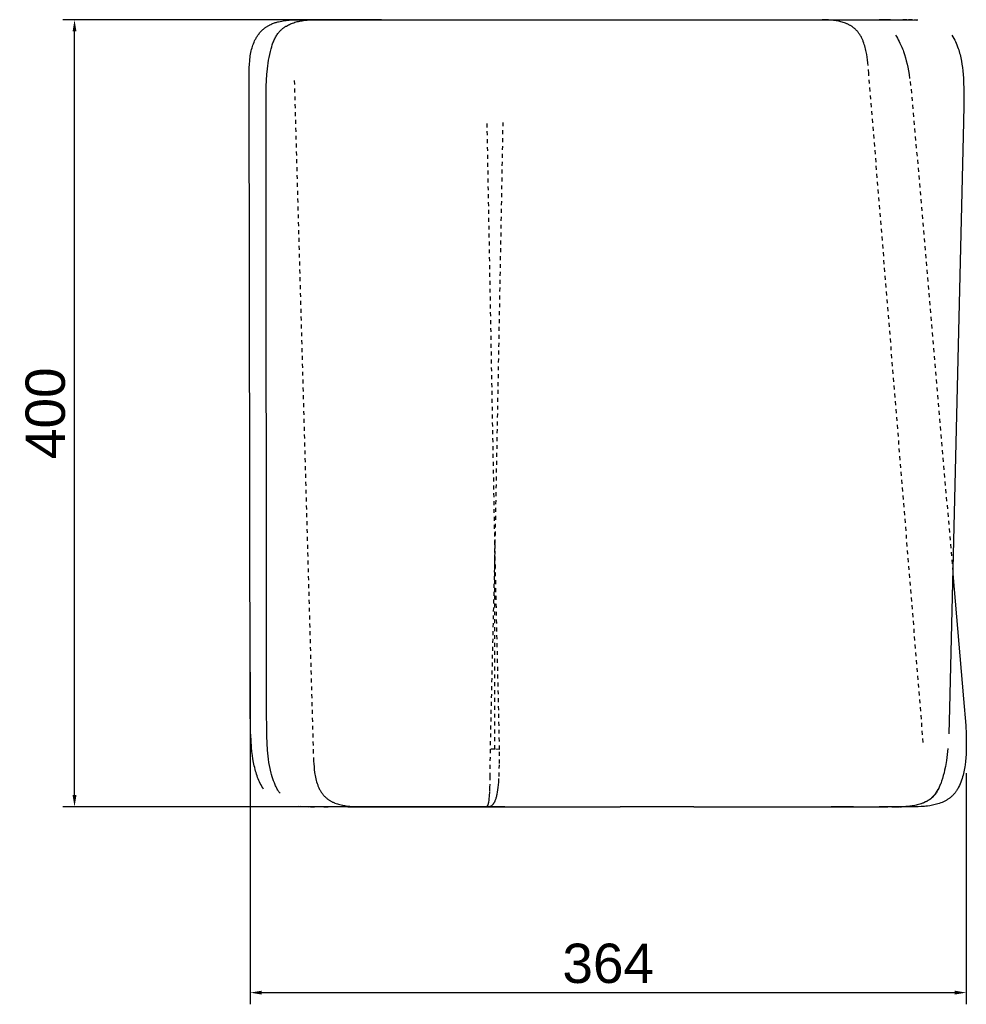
# Model space of a CAD drawing. Header units: millimetres. Extents: x -117 to 820, y 1734 to 2690.
# Tile 1 of 3: x -117 to 365, y 1734 to 2234. Entities that reach past the tile are written whole.
import ezdxf

# ---------------------------------------------------------------- set-up
doc = ezdxf.new("R2010")
doc.units = ezdxf.units.MM
doc.linetypes.add('Hidden', pattern=[4, 2, -2])
doc.layers.add('Make2D$Dim', color=7, linetype='Continuous', lineweight=13, true_color=0x0000bf)
doc.layers.add('Make2D$Hidden$Curves', color=7, linetype='Hidden', true_color=0x8c8c8c)
doc.layers.add('Make2D$Visible$Curves', color=7, linetype='Continuous', true_color=0x000000)
doc.styles.add('Millimeter Medium', font='Arial.ttf')
doc.dimstyles.new('Millimeter Medium', dxfattribs={"dimscale": 10, "dimtxt": 2, "dimasz": 0.594, "dimexe": 0.594, "dimexo": 1.485, "dimgap": 0.4752, "dimtad": 1, "dimtoh": 1, "dimdec": 0, "dimzin": 12, "dimdsep": 46, "dimtxsty": 'Millimeter Medium', "dimcen": 0.297, "dimadec": 1, "dimazin": 1, "dimtfac": 1, "dimtdec": 4, "dimtix": 1, "dimtofl": 0, "dimtmove": 1, "dimatfit": 3, "dimfxl": 0.594, "dimtolj": 1, "dimtzin": 1, "dimarcsym": 0})

# ---------------------------------------------------------------- blocks, each defined once
blk = doc.blocks.new('*D1')
at = {"layer": 'Defpoints', "color": 0}
for p in [(-88.76, 2234), (82.21, 2234), (144.77, 1834)]:
    blk.add_point(p, dxfattribs=at)
at = {"layer": 'Make2D$Dim', "color": 0, "lineweight": -2}
for p, q in [((67.36, 2234), (-94.7, 2234)), ((-88.76, 1839.94), (-88.76, 2228.06)), ((129.92, 1834), (-94.7, 1834))]:
    blk.add_line(p, q, dxfattribs=at)
at = {"layer": 'Make2D$Dim', "color": 0}
for points in [[(-87.77, 2228.06), (-89.75, 2228.06), (-88.76, 2234)], [(-89.75, 1839.94), (-87.77, 1839.94), (-88.76, 1834)]]:
    blk.add_solid(points, dxfattribs=at)
at = {"layer": 'Make2D$Dim', "color": 0, "insert": (-103.51, 2034), "char_height": 20, "attachment_point": 5, "rotation": 90, "style": 'Millimeter Medium'}
blk.add_mtext('\\A1;400', dxfattribs=at)
blk = doc.blocks.new('*D3')
at = {"layer": 'Defpoints', "color": 0}
for p in [(0.51, 1917.26), (364.56, 1865.98), (364.56, 1739.55)]:
    blk.add_point(p, dxfattribs=at)
at = {"layer": 'Make2D$Dim', "color": 0, "lineweight": -2}
for p, q in [((0.51, 1902.41), (0.51, 1733.61)), ((364.56, 1851.13), (364.56, 1733.61)), ((6.45, 1739.55), (358.62, 1739.55))]:
    blk.add_line(p, q, dxfattribs=at)
at = {"layer": 'Make2D$Dim', "color": 0}
for points in [[(6.45, 1740.54), (6.45, 1738.56), (0.51, 1739.55)], [(358.62, 1738.56), (358.62, 1740.54), (364.56, 1739.55)]]:
    blk.add_solid(points, dxfattribs=at)
at = {"layer": 'Make2D$Dim', "color": 0, "insert": (182.54, 1754.3), "char_height": 20, "attachment_point": 5, "style": 'Millimeter Medium'}
blk.add_mtext('\\A1;364', dxfattribs=at)

msp = doc.modelspace()

# ---------------------------------------------------------------- linework, layer by layer
at = {"layer": 'Make2D$Hidden$Curves', "color": 18, "lineweight": -3, "true_color": 0x000000}
for p, q in [((293.34, 2233.93), (289.73, 2234)), ((294.58, 2233.87), (293.34, 2233.93)), ((295.83, 2233.77), (294.58, 2233.87)), ((297.09, 2233.64), (295.83, 2233.77)), ((297.72, 2233.56), (297.09, 2233.64)), ((298.34, 2233.47), (297.72, 2233.56)), ((298.97, 2233.37), (298.34, 2233.47)), ((299.59, 2233.25), (298.97, 2233.37)), ((300.2, 2233.12), (299.59, 2233.25)), ((300.82, 2232.97), (300.2, 2233.12)), ((301.42, 2232.81), (300.82, 2232.97)), ((302.02, 2232.63), (301.42, 2232.81)), ((302.62, 2232.43), (302.02, 2232.63)), ((303.2, 2232.21), (302.62, 2232.43)), ((303.78, 2231.98), (303.2, 2232.21)), ((304.06, 2231.85), (303.78, 2231.98)), ((304.35, 2231.72), (304.06, 2231.85)), ((334.31, 2234), (331.49, 2234)), ((337.13, 2233.9), (334.31, 2234)), ((339.95, 2233.72), (337.13, 2233.9)), ((304.63, 2231.59), (304.35, 2231.72)), ((304.9, 2231.45), (304.63, 2231.59)), ((305.18, 2231.3), (304.9, 2231.45)), ((305.45, 2231.15), (305.18, 2231.3)), ((305.72, 2231), (305.45, 2231.15)), ((305.99, 2230.83), (305.72, 2231)), ((306.25, 2230.67), (305.99, 2230.83)), ((306.51, 2230.49), (306.25, 2230.67)), ((306.76, 2230.31), (306.51, 2230.49)), ((307.02, 2230.13), (306.76, 2230.31)), ((307.27, 2229.93), (307.02, 2230.13)), ((307.51, 2229.74), (307.27, 2229.93)), ((307.75, 2229.53), (307.51, 2229.74)), ((307.99, 2229.32), (307.75, 2229.53)), ((308.23, 2229.1), (307.99, 2229.32)), ((308.46, 2228.88), (308.23, 2229.1)), ((308.74, 2228.59), (308.46, 2228.88)), ((309.01, 2228.3), (308.74, 2228.59)), ((309.27, 2228), (309.01, 2228.3)), ((309.52, 2227.69), (309.27, 2228)), ((309.76, 2227.38), (309.52, 2227.69)), ((309.99, 2227.06), (309.76, 2227.38)), ((310.22, 2226.74), (309.99, 2227.06)), ((310.44, 2226.41), (310.22, 2226.74)), ((310.65, 2226.08), (310.44, 2226.41)), ((310.85, 2225.74), (310.65, 2226.08)), ((311.04, 2225.4), (310.85, 2225.74)), ((311.23, 2225.05), (311.04, 2225.4)), ((311.41, 2224.7), (311.23, 2225.05)), ((311.58, 2224.35), (311.41, 2224.7)), ((311.74, 2223.99), (311.58, 2224.35)), ((311.9, 2223.63), (311.74, 2223.99)), ((312.06, 2223.27), (311.9, 2223.63)), ((312.2, 2222.9), (312.06, 2223.27)), ((312.47, 2222.16), (312.2, 2222.9)), ((312.72, 2221.42), (312.47, 2222.16)), ((328.49, 2226.17), (329.01, 2225.4)), ((329.01, 2225.4), (329.51, 2224.62)), ((329.51, 2224.62), (329.98, 2223.82)), ((329.98, 2223.82), (330.43, 2223)), ((330.43, 2223), (330.84, 2222.17)), ((330.85, 2222.15), (331.18, 2221.46)), ((312.95, 2220.66), (312.72, 2221.42)), ((313.16, 2219.9), (312.95, 2220.66)), ((313.35, 2219.14), (313.16, 2219.9)), ((313.52, 2218.38), (313.35, 2219.14)), ((313.68, 2217.62), (313.52, 2218.38)), ((313.93, 2216.28), (313.68, 2217.62)), ((331.18, 2221.46), (331.51, 2220.73)), ((331.51, 2220.73), (331.83, 2219.99)), ((331.83, 2219.99), (332.11, 2219.28)), ((332.11, 2219.28), (332.4, 2218.53)), ((332.4, 2218.53), (332.66, 2217.79)), ((332.66, 2217.79), (333.15, 2216.29)), ((314.14, 2214.93), (313.93, 2216.28)), ((314.32, 2213.55), (314.14, 2214.93)), ((314.49, 2212.17), (314.32, 2213.55)), ((314.99, 2206.68), (314.49, 2212.17)), ((333.15, 2216.29), (333.63, 2214.67)), ((333.63, 2214.67), (334.05, 2213.08)), ((334.05, 2213.08), (334.43, 2211.47)), ((334.43, 2211.47), (334.78, 2209.81)), ((334.78, 2209.81), (335.13, 2208.01)), ((335.13, 2208.01), (335.44, 2206.19)), ((22.96, 2203.06), (32.55, 1863.09)), ((342.68, 1866.64), (314.99, 2206.68)), ((335.44, 2206.19), (335.98, 2202.56)), ((335.98, 2202.56), (336.46, 2198.68)), ((336.46, 2198.68), (337.61, 2186.63)), ((124.93, 1967.33), (120.99, 2181.99)), ((128.95, 2181.82), (124.93, 1967.38)), ((337.61, 2186.63), (357.75, 1952.42)), ((124.93, 1967.28), (122.47, 1863.28)), ((124.93, 1967.28), (124.93, 1967.33)), ((127.32, 1863.16), (124.93, 1967.28)), ((124.93, 1863.3), (124.93, 1967.28)), ((32.55, 1863.09), (32.77, 1857.24)), ((122.47, 1863.28), (122.39, 1849.47)), ((124.93, 1863.28), (122.47, 1863.28)), ((127.32, 1863.16), (124.93, 1863.3)), ((124.93, 1863.28), (124.93, 1863.3)), ((127.25, 1855.97), (127.32, 1863.16)), ((32.77, 1857.24), (32.86, 1855.77)), ((32.86, 1855.77), (32.98, 1854.31)), ((32.98, 1854.31), (33.13, 1852.86)), ((33.13, 1852.86), (33.31, 1851.44)), ((127.04, 1849.38), (127.25, 1855.97)), ((33.31, 1851.44), (33.43, 1850.64)), ((33.43, 1850.64), (33.57, 1849.84)), ((33.57, 1849.84), (33.72, 1849.04)), ((33.72, 1849.04), (33.9, 1848.23)), ((33.9, 1848.23), (34.1, 1847.43)), ((34.1, 1847.43), (34.32, 1846.64)), ((34.32, 1846.64), (34.56, 1845.85)), ((122.39, 1849.47), (122.25, 1843.86)), ((126.85, 1846.43), (127.04, 1849.38)), ((34.56, 1845.85), (34.7, 1845.46)), ((34.7, 1845.46), (34.84, 1845.07)), ((34.84, 1845.07), (34.99, 1844.69)), ((34.99, 1844.69), (35.14, 1844.3)), ((35.14, 1844.3), (35.3, 1843.93)), ((35.3, 1843.93), (35.47, 1843.55)), ((35.47, 1843.55), (35.65, 1843.18)), ((35.65, 1843.18), (35.84, 1842.82)), ((35.84, 1842.82), (36.03, 1842.45)), ((36.03, 1842.45), (36.24, 1842.1)), ((36.24, 1842.1), (36.45, 1841.75)), ((36.45, 1841.75), (36.67, 1841.4)), ((122.15, 1841.52), (122.03, 1839.52)), ((122.25, 1843.86), (122.15, 1841.52)), ((126.28, 1841.46), (126.45, 1842.58)), ((126.45, 1842.58), (126.6, 1843.79)), ((126.6, 1843.79), (126.74, 1845.07)), ((126.74, 1845.07), (126.85, 1846.43)), ((36.67, 1841.4), (36.9, 1841.06)), ((36.9, 1841.06), (37.14, 1840.72)), ((37.14, 1840.72), (37.39, 1840.4)), ((37.39, 1840.4), (37.65, 1840.08)), ((37.65, 1840.08), (37.92, 1839.76)), ((37.92, 1839.76), (38.21, 1839.45)), ((38.21, 1839.45), (38.44, 1839.21)), ((38.44, 1839.21), (38.68, 1838.97)), ((38.68, 1838.97), (38.92, 1838.75)), ((38.92, 1838.75), (39.17, 1838.53)), ((39.17, 1838.53), (39.42, 1838.31)), ((39.42, 1838.31), (39.68, 1838.11)), ((39.68, 1838.11), (39.94, 1837.91)), ((39.94, 1837.91), (40.2, 1837.71)), ((40.2, 1837.71), (40.47, 1837.53)), ((40.47, 1837.53), (40.74, 1837.35)), ((40.74, 1837.35), (41.01, 1837.17)), ((41.01, 1837.17), (41.29, 1837.01)), ((41.29, 1837.01), (41.57, 1836.85)), ((41.57, 1836.85), (41.85, 1836.69)), ((41.85, 1836.69), (42.13, 1836.54)), ((42.13, 1836.54), (42.42, 1836.4)), ((121.71, 1836.53), (121.66, 1836.25)), ((121.8, 1837.15), (121.71, 1836.53)), ((121.88, 1837.86), (121.8, 1837.15)), ((122.03, 1839.52), (121.88, 1837.86)), ((124.84, 1836.5), (124.92, 1836.64)), ((124.92, 1836.64), (124.99, 1836.8)), ((124.99, 1836.8), (125.06, 1836.95)), ((125.06, 1836.95), (125.13, 1837.11)), ((125.13, 1837.11), (125.27, 1837.45)), ((125.27, 1837.45), (125.4, 1837.81)), ((125.4, 1837.81), (125.53, 1838.2)), ((125.53, 1838.2), (125.65, 1838.6)), ((125.65, 1838.6), (125.77, 1839.02)), ((125.77, 1839.02), (125.88, 1839.47)), ((125.88, 1839.47), (125.99, 1839.93)), ((125.99, 1839.93), (126.09, 1840.42)), ((126.09, 1840.42), (126.28, 1841.46)), ((25.28, 1834.27), (28.23, 1834.09)), ((28.23, 1834.09), (31.19, 1834)), ((31.19, 1834), (34.15, 1834)), ((42.42, 1836.4), (42.72, 1836.26)), ((42.72, 1836.26), (43.01, 1836.13)), ((43.01, 1836.13), (43.31, 1836)), ((43.31, 1836), (43.61, 1835.88)), ((43.61, 1835.88), (44.22, 1835.65)), ((44.22, 1835.65), (44.84, 1835.45)), ((44.84, 1835.45), (45.46, 1835.26)), ((45.46, 1835.26), (46.1, 1835.09)), ((46.1, 1835.09), (46.74, 1834.93)), ((46.74, 1834.93), (47.39, 1834.79)), ((47.39, 1834.79), (48.02, 1834.68)), ((48.02, 1834.68), (48.65, 1834.57)), ((48.65, 1834.57), (49.29, 1834.47)), ((49.29, 1834.47), (49.94, 1834.39)), ((49.94, 1834.39), (51.24, 1834.26)), ((51.24, 1834.26), (52.56, 1834.16)), ((52.56, 1834.16), (53.88, 1834.09)), ((53.88, 1834.09), (55.19, 1834.04)), ((55.19, 1834.04), (57.78, 1834)), ((120.29, 1834), (120.93, 1834.01)), ((120.36, 1834), (120.29, 1834)), ((120.42, 1834), (120.36, 1834)), ((120.46, 1834), (120.42, 1834)), ((120.49, 1834.01), (120.46, 1834)), ((120.52, 1834.01), (120.49, 1834.01)), ((120.54, 1834.01), (120.52, 1834.01)), ((120.56, 1834.01), (120.54, 1834.01)), ((120.57, 1834.02), (120.56, 1834.01)), ((120.59, 1834.02), (120.57, 1834.02)), ((120.6, 1834.02), (120.59, 1834.02)), ((120.62, 1834.03), (120.6, 1834.02)), ((120.64, 1834.03), (120.62, 1834.03)), ((120.65, 1834.04), (120.64, 1834.03)), ((120.67, 1834.04), (120.65, 1834.04)), ((120.69, 1834.05), (120.67, 1834.04)), ((120.7, 1834.05), (120.69, 1834.05)), ((120.72, 1834.06), (120.7, 1834.05)), ((120.74, 1834.07), (120.72, 1834.06)), ((120.75, 1834.08), (120.74, 1834.07)), ((120.77, 1834.08), (120.75, 1834.08)), ((120.78, 1834.09), (120.77, 1834.08)), ((120.8, 1834.1), (120.78, 1834.09)), ((120.82, 1834.11), (120.8, 1834.1)), ((120.83, 1834.12), (120.82, 1834.11)), ((120.85, 1834.13), (120.83, 1834.12)), ((120.86, 1834.14), (120.85, 1834.13)), ((120.88, 1834.16), (120.86, 1834.14)), ((120.89, 1834.17), (120.88, 1834.16)), ((120.91, 1834.18), (120.89, 1834.17)), ((120.93, 1834.2), (120.91, 1834.18)), ((120.94, 1834.21), (120.93, 1834.2)), ((120.93, 1834.01), (121.14, 1834.01)), ((120.96, 1834.23), (120.94, 1834.21)), ((120.97, 1834.24), (120.96, 1834.23)), ((120.99, 1834.26), (120.97, 1834.24)), ((121, 1834.28), (120.99, 1834.26)), ((121.02, 1834.3), (121, 1834.28)), ((121.03, 1834.32), (121.02, 1834.3)), ((121.05, 1834.34), (121.03, 1834.32)), ((121.06, 1834.36), (121.05, 1834.34)), ((121.08, 1834.38), (121.06, 1834.36)), ((121.09, 1834.4), (121.08, 1834.38)), ((121.11, 1834.43), (121.09, 1834.4)), ((121.12, 1834.45), (121.11, 1834.43)), ((121.15, 1834.5), (121.12, 1834.45)), ((121.14, 1834.01), (121.35, 1834.03)), ((121.18, 1834.56), (121.15, 1834.5)), ((121.21, 1834.61), (121.18, 1834.56)), ((121.24, 1834.68), (121.21, 1834.61)), ((121.27, 1834.74), (121.24, 1834.68)), ((121.3, 1834.81), (121.27, 1834.74)), ((121.33, 1834.89), (121.3, 1834.81)), ((121.35, 1834.97), (121.33, 1834.89)), ((121.38, 1835.05), (121.35, 1834.97)), ((121.35, 1834.03), (121.56, 1834.05)), ((121.41, 1835.13), (121.38, 1835.05)), ((121.46, 1835.32), (121.41, 1835.13)), ((121.51, 1835.53), (121.46, 1835.32)), ((121.57, 1835.75), (121.51, 1835.53)), ((121.56, 1834.05), (121.66, 1834.06)), ((121.62, 1835.99), (121.57, 1835.75)), ((121.66, 1836.25), (121.62, 1835.99)), ((121.66, 1834.06), (121.76, 1834.07)), ((121.76, 1834.07), (121.87, 1834.09)), ((121.87, 1834.09), (121.97, 1834.11)), ((121.97, 1834.11), (122.07, 1834.13)), ((122.07, 1834.13), (122.17, 1834.15)), ((122.17, 1834.15), (122.27, 1834.18)), ((122.27, 1834.18), (122.37, 1834.2)), ((122.37, 1834.2), (122.47, 1834.24)), ((122.47, 1834.24), (122.57, 1834.27)), ((122.57, 1834.27), (122.67, 1834.31)), ((122.67, 1834.31), (122.77, 1834.35)), ((122.77, 1834.35), (122.87, 1834.39)), ((122.87, 1834.39), (122.96, 1834.44)), ((122.96, 1834.44), (123.06, 1834.49)), ((123.06, 1834.49), (123.15, 1834.54)), ((123.15, 1834.54), (123.25, 1834.6)), ((123.25, 1834.6), (123.34, 1834.66)), ((123.34, 1834.66), (123.43, 1834.73)), ((123.43, 1834.73), (123.52, 1834.8)), ((123.52, 1834.8), (123.61, 1834.87)), ((123.61, 1834.87), (123.7, 1834.95)), ((123.7, 1834.95), (123.79, 1835.03)), ((123.79, 1835.03), (123.88, 1835.11)), ((123.88, 1835.11), (123.96, 1835.2)), ((123.96, 1835.2), (124.05, 1835.3)), ((124.05, 1835.3), (124.13, 1835.4)), ((124.13, 1835.4), (124.22, 1835.5)), ((124.22, 1835.5), (124.3, 1835.61)), ((124.3, 1835.61), (124.38, 1835.72)), ((124.38, 1835.72), (124.46, 1835.84)), ((124.46, 1835.84), (124.54, 1835.96)), ((124.54, 1835.96), (124.62, 1836.09)), ((124.62, 1836.09), (124.69, 1836.22)), ((124.69, 1836.22), (124.77, 1836.36)), ((124.77, 1836.36), (124.84, 1836.5))]:
    msp.add_line(p, q, dxfattribs=at)
at = {"layer": 'Make2D$Visible$Curves', "color": 18, "lineweight": -3, "true_color": 0x000000}
for p, q in [((11.03, 2231.64), (11.49, 2231.85)), ((11.49, 2231.85), (11.96, 2232.04)), ((11.96, 2232.04), (12.43, 2232.22)), ((12.43, 2232.22), (12.85, 2232.37)), ((12.85, 2232.37), (13.27, 2232.51)), ((13.27, 2232.51), (13.69, 2232.64)), ((13.69, 2232.64), (14.11, 2232.76)), ((14.11, 2232.76), (14.54, 2232.88)), ((14.54, 2232.88), (14.97, 2232.99)), ((14.97, 2232.99), (15.83, 2233.18)), ((15.83, 2233.18), (16.58, 2233.32)), ((16.58, 2233.32), (17.34, 2233.45)), ((17.34, 2233.45), (18.1, 2233.56)), ((18.1, 2233.56), (18.86, 2233.65)), ((18.86, 2233.65), (20.39, 2233.79)), ((20.39, 2233.79), (21.91, 2233.89)), ((20.5, 2231.63), (21.03, 2231.87)), ((21.03, 2231.87), (21.57, 2232.09)), ((21.57, 2232.09), (22.12, 2232.3)), ((21.91, 2233.89), (24.62, 2233.98)), ((22.12, 2232.3), (22.69, 2232.49)), ((22.69, 2232.49), (23.26, 2232.68)), ((23.26, 2232.68), (23.87, 2232.85)), ((23.87, 2232.85), (24.48, 2233.02)), ((24.48, 2233.02), (25.09, 2233.16)), ((24.62, 2233.98), (26.25, 2234)), ((25.09, 2233.16), (25.71, 2233.3)), ((25.71, 2233.3), (26.33, 2233.42)), ((26.33, 2233.42), (26.96, 2233.52)), ((26.96, 2233.52), (27.58, 2233.62)), ((27.58, 2233.62), (28.21, 2233.7)), ((28.21, 2233.7), (28.86, 2233.77)), ((28.46, 2234), (28.41, 2234)), ((28.46, 2234), (39.04, 2234)), ((28.86, 2233.77), (29.53, 2233.83)), ((29.53, 2233.83), (30.92, 2233.92)), ((30.92, 2233.92), (32.31, 2233.98)), ((32.31, 2233.98), (39.43, 2234)), ((38.16, 2233.98), (49.18, 2234)), ((42.59, 2234), (38.16, 2233.98)), ((39.43, 2234), (41.19, 2234)), ((39.43, 2234), (39.51, 2234)), ((42.59, 2234), (48.35, 2234)), ((49.17, 2234), (52.19, 2234)), ((50.27, 2234), (49.18, 2234)), ((49.62, 2234), (49.18, 2234)), ((50.4, 2234), (49.62, 2234)), ((52.18, 2234), (50.4, 2234)), ((52.19, 2234), (112.24, 2234)), ((112.24, 2234), (130.58, 2234)), ((130.58, 2234), (148.15, 2234)), ((148.15, 2234), (264.1, 2234)), ((264.1, 2234), (266.82, 2234)), ((266.82, 2234), (282.63, 2234)), ((268.14, 2234), (282.36, 2234)), ((282.63, 2234), (283.73, 2234)), ((283.73, 2234), (286.16, 2234)), ((286.16, 2234), (301.94, 2234)), ((301.94, 2234), (320.25, 2234)), ((320.25, 2234), (320.34, 2234)), ((320.34, 2234), (329.4, 2234)), ((323.8, 2234), (320.34, 2234)), ((326.03, 2234), (323.8, 2234)), ((329.4, 2234), (329.84, 2234)), ((329.84, 2234), (331.44, 2234)), ((331, 2234.01), (333.7, 2234.02)), ((331.49, 2234), (331.44, 2234)), ((331.49, 2234), (331.44, 2234)), ((333.7, 2234.02), (336.4, 2233.95)), ((336.4, 2233.95), (339.1, 2233.8)), ((4.76, 2226.56), (5.03, 2226.91)), ((5.03, 2226.91), (5.34, 2227.29)), ((5.34, 2227.29), (5.65, 2227.65)), ((5.65, 2227.65), (5.97, 2228.01)), ((5.97, 2228.01), (6.31, 2228.36)), ((6.31, 2228.36), (6.54, 2228.59)), ((6.54, 2228.59), (6.78, 2228.81)), ((6.78, 2228.81), (7.02, 2229.03)), ((7.02, 2229.03), (7.26, 2229.24)), ((7.26, 2229.24), (7.51, 2229.45)), ((7.51, 2229.45), (7.76, 2229.65)), ((7.76, 2229.65), (8.02, 2229.85)), ((8.02, 2229.85), (8.28, 2230.04)), ((8.28, 2230.04), (8.55, 2230.23)), ((8.55, 2230.23), (8.83, 2230.42)), ((8.83, 2230.42), (9.1, 2230.6)), ((9.1, 2230.6), (9.39, 2230.77)), ((9.39, 2230.77), (9.67, 2230.94)), ((9.67, 2230.94), (9.97, 2231.11)), ((9.97, 2231.11), (10.27, 2231.27)), ((10.27, 2231.27), (10.57, 2231.42)), ((10.57, 2231.42), (11.03, 2231.64)), ((14.32, 2226.56), (14.62, 2226.98)), ((14.62, 2226.98), (14.77, 2227.18)), ((14.77, 2227.18), (14.93, 2227.38)), ((14.93, 2227.38), (15.09, 2227.58)), ((15.09, 2227.58), (15.26, 2227.78)), ((15.26, 2227.78), (15.46, 2228.01)), ((15.46, 2228.01), (15.67, 2228.23)), ((15.67, 2228.23), (15.89, 2228.45)), ((15.89, 2228.45), (16.11, 2228.67)), ((16.11, 2228.67), (16.33, 2228.88)), ((16.33, 2228.88), (16.56, 2229.09)), ((16.56, 2229.09), (16.79, 2229.29)), ((16.79, 2229.29), (17.03, 2229.49)), ((17.03, 2229.49), (17.26, 2229.67)), ((17.26, 2229.67), (17.49, 2229.85)), ((17.49, 2229.85), (17.73, 2230.02)), ((17.73, 2230.02), (17.97, 2230.19)), ((17.97, 2230.19), (18.21, 2230.35)), ((18.21, 2230.35), (18.46, 2230.51)), ((18.46, 2230.51), (18.7, 2230.66)), ((18.7, 2230.66), (18.95, 2230.81)), ((18.95, 2230.81), (19.47, 2231.1)), ((19.47, 2231.1), (19.98, 2231.37)), ((19.98, 2231.37), (20.5, 2231.63)), ((1.93, 2221.12), (2.19, 2221.83)), ((2.19, 2221.83), (2.48, 2222.54)), ((2.48, 2222.54), (2.79, 2223.23)), ((2.79, 2223.23), (2.95, 2223.57)), ((2.95, 2223.57), (3.12, 2223.91)), ((3.12, 2223.91), (3.33, 2224.3)), ((3.33, 2224.3), (3.55, 2224.69)), ((3.55, 2224.69), (3.77, 2225.08)), ((3.77, 2225.08), (4.01, 2225.46)), ((4.01, 2225.46), (4.25, 2225.83)), ((4.25, 2225.83), (4.5, 2226.2)), ((4.5, 2226.2), (4.76, 2226.56)), ((11.94, 2221.74), (12.12, 2222.24)), ((12.12, 2222.24), (12.32, 2222.75)), ((12.32, 2222.75), (12.54, 2223.27)), ((12.54, 2223.27), (12.77, 2223.81)), ((12.77, 2223.81), (13.03, 2224.34)), ((13.03, 2224.34), (13.26, 2224.81)), ((13.26, 2224.81), (13.51, 2225.26)), ((13.51, 2225.26), (13.76, 2225.7)), ((13.76, 2225.7), (14.03, 2226.14)), ((14.03, 2226.14), (14.32, 2226.56)), ((357.26, 2226.08), (357.75, 2225.3)), ((357.75, 2225.3), (358.22, 2224.5)), ((358.22, 2224.5), (358.66, 2223.68)), ((358.66, 2223.68), (359.07, 2222.85)), ((359.07, 2222.85), (359.46, 2222.01)), ((359.46, 2222.01), (359.81, 2221.16)), ((0.73, 2216.48), (0.89, 2217.32)), ((0.89, 2217.32), (1.07, 2218.15)), ((1.07, 2218.15), (1.26, 2218.91)), ((1.26, 2218.91), (1.46, 2219.66)), ((1.46, 2219.66), (1.69, 2220.4)), ((1.69, 2220.4), (1.93, 2221.12)), ((10.45, 2216.34), (10.8, 2217.82)), ((10.8, 2217.82), (11.18, 2219.27)), ((11.18, 2219.27), (11.46, 2220.27)), ((11.46, 2220.27), (11.77, 2221.25)), ((11.77, 2221.25), (11.94, 2221.74)), ((359.81, 2221.16), (360.14, 2220.29)), ((360.14, 2220.29), (360.44, 2219.41)), ((360.44, 2219.41), (360.7, 2218.65)), ((360.7, 2218.65), (360.94, 2217.84)), ((360.94, 2217.84), (361.17, 2217.03)), ((361.17, 2217.03), (361.38, 2216.25)), ((0.15, 2211.35), (0.28, 2213.07)), ((0.28, 2213.07), (0.37, 2213.93)), ((0.37, 2213.93), (0.47, 2214.78)), ((0.47, 2214.78), (0.6, 2215.63)), ((0.6, 2215.63), (0.73, 2216.48)), ((9.46, 2210.52), (9.65, 2211.95)), ((9.65, 2211.95), (9.87, 2213.37)), ((9.87, 2213.37), (10.13, 2214.79)), ((10.13, 2214.79), (10.45, 2216.34)), ((361.38, 2216.25), (361.58, 2215.44)), ((361.58, 2215.44), (361.75, 2214.64)), ((361.75, 2214.64), (362.07, 2213.02)), ((362.07, 2213.02), (362.33, 2211.38)), ((0, 2203.95), (0.02, 2207.65)), ((0.02, 2207.65), (0.06, 2209.47)), ((0.06, 2209.47), (0.15, 2211.35)), ((9.05, 2206.16), (9.3, 2209.08)), ((9.3, 2209.08), (9.46, 2210.52)), ((362.33, 2211.38), (362.56, 2209.73)), ((362.56, 2209.73), (362.76, 2207.97)), ((362.76, 2207.97), (362.93, 2206.2)), ((0.6, 1885.04), (0, 2203.95)), ((8.73, 2200.04), (8.87, 2203.22)), ((8.87, 2203.22), (9.05, 2206.16)), ((362.93, 2206.2), (363.07, 2204.32)), ((363.07, 2204.32), (363.18, 2202.4)), ((363.18, 2202.4), (363.31, 2198.6)), ((8.63, 2182.7), (8.65, 2196.85)), ((8.65, 2196.85), (8.73, 2200.04)), ((363.31, 2198.6), (363.33, 2190.51)), ((363.33, 2190.51), (363.16, 2181.89)), ((8.82, 1885.44), (8.63, 2182.7)), ((363.16, 2181.89), (356.05, 1884.16)), ((357.75, 1952.42), (363.21, 1888.91)), ((363.21, 1888.91), (364.26, 1875.25)), ((0.77, 1872.14), (0.6, 1885.04)), ((8.95, 1869.92), (8.82, 1885.44)), ((356.05, 1884.16), (355.61, 1871.03)), ((0.96, 1867.97), (0.77, 1872.14)), ((364.26, 1875.25), (364.47, 1870.86)), ((1.25, 1864.03), (0.96, 1867.97)), ((9.11, 1866.38), (8.95, 1869.92)), ((364.47, 1870.86), (364.56, 1866.75)), ((364.56, 1866.75), (364.55, 1864.68)), ((1.45, 1862.07), (1.25, 1864.03)), ((1.69, 1860.12), (1.45, 1862.07)), ((9.35, 1862.85), (9.11, 1866.38)), ((9.65, 1859.65), (9.35, 1862.85)), ((355.11, 1863.65), (354.8, 1860.6)), ((364.51, 1862.63), (364.43, 1860.72)), ((364.55, 1864.68), (364.51, 1862.63)), ((1.96, 1858.31), (1.69, 1860.12)), ((2.27, 1856.53), (1.96, 1858.31)), ((2.63, 1854.76), (2.27, 1856.53)), ((9.84, 1858.12), (9.65, 1859.65)), ((10.07, 1856.49), (9.84, 1858.12)), ((354.41, 1857.55), (353.92, 1854.52)), ((354.8, 1860.6), (354.41, 1857.55)), ((364.13, 1857.02), (363.91, 1855.24)), ((364.3, 1858.81), (364.13, 1857.02)), ((364.43, 1860.72), (364.3, 1858.81)), ((2.84, 1853.88), (2.63, 1854.76)), ((3.06, 1853), (2.84, 1853.88)), ((3.28, 1852.17), (3.06, 1853)), ((3.52, 1851.35), (3.28, 1852.17)), ((10.32, 1854.94), (10.07, 1856.49)), ((10.62, 1853.39), (10.32, 1854.94)), ((10.79, 1852.64), (10.62, 1853.39)), ((11.17, 1851.1), (10.79, 1852.64)), ((353.55, 1852.67), (353.24, 1851.26)), ((353.91, 1854.52), (353.55, 1852.68)), ((363.3, 1851.77), (363.11, 1850.93)), ((363.48, 1852.64), (363.3, 1851.77)), ((363.64, 1853.5), (363.48, 1852.64)), ((363.78, 1854.36), (363.64, 1853.5)), ((363.91, 1855.24), (363.78, 1854.36)), ((3.77, 1850.54), (3.52, 1851.35)), ((4.04, 1849.73), (3.77, 1850.54)), ((4.33, 1848.94), (4.04, 1849.73)), ((4.63, 1848.15), (4.33, 1848.94)), ((4.96, 1847.37), (4.63, 1848.15)), ((5.3, 1846.6), (4.96, 1847.37)), ((5.66, 1845.84), (5.3, 1846.6)), ((11.38, 1850.36), (11.17, 1851.1)), ((11.7, 1849.28), (11.38, 1850.36)), ((12.05, 1848.2), (11.7, 1849.28)), ((12.43, 1847.14), (12.05, 1848.2)), ((12.81, 1846.14), (12.43, 1847.14)), ((352.03, 1847.07), (351.54, 1845.7)), ((352.47, 1848.45), (352.03, 1847.07)), ((352.88, 1849.85), (352.47, 1848.45)), ((353.24, 1851.26), (352.88, 1849.85)), ((361.77, 1846.54), (361.42, 1845.66)), ((362.1, 1847.44), (361.77, 1846.54)), ((362.39, 1848.34), (362.1, 1847.44)), ((362.65, 1849.19), (362.4, 1848.37)), ((362.89, 1850.06), (362.65, 1849.19)), ((363.11, 1850.93), (362.89, 1850.06)), ((6.05, 1845.09), (5.66, 1845.84)), ((6.45, 1844.35), (6.05, 1845.09)), ((6.88, 1843.63), (6.45, 1844.35)), ((7.34, 1842.92), (6.88, 1843.63)), ((13.19, 1845.22), (12.81, 1846.14)), ((13.45, 1844.64), (13.19, 1845.22)), ((13.72, 1844.07), (13.45, 1844.64)), ((14.01, 1843.51), (13.72, 1844.07)), ((14.32, 1842.96), (14.01, 1843.51)), ((14.64, 1842.41), (14.32, 1842.96)), ((14.81, 1842.14), (14.64, 1842.41)), ((14.98, 1841.88), (14.81, 1842.14)), ((15.16, 1841.62), (14.98, 1841.88)), ((15.35, 1841.36), (15.16, 1841.62)), ((349.53, 1841.55), (349.29, 1841.18)), ((349.57, 1841.55), (349.33, 1841.17)), ((349.44, 1841.45), (349.71, 1841.87)), ((349.76, 1841.93), (349.53, 1841.55)), ((349.79, 1841.93), (349.57, 1841.55)), ((349.71, 1841.87), (349.96, 1842.29)), ((349.97, 1842.3), (349.76, 1841.93)), ((350, 1842.32), (349.79, 1841.93)), ((349.96, 1842.29), (350.19, 1842.72)), ((350.16, 1842.66), (349.97, 1842.3)), ((350.43, 1843.15), (350.02, 1842.37)), ((350.58, 1843.5), (350.16, 1842.66)), ((350.19, 1842.72), (350.42, 1843.17)), ((350.81, 1843.95), (350.43, 1843.15)), ((350.58, 1843.5), (350.58, 1843.5)), ((350.58, 1843.5), (350.58, 1843.5)), ((350.58, 1843.5), (350.58, 1843.5)), ((350.58, 1843.5), (350.58, 1843.5)), ((350.58, 1843.5), (350.58, 1843.5)), ((351.16, 1844.76), (350.81, 1843.95)), ((351.49, 1845.59), (351.16, 1844.76)), ((359.24, 1841.62), (359.06, 1841.38)), ((359.41, 1841.87), (359.24, 1841.62)), ((359.61, 1842.17), (359.41, 1841.87)), ((359.81, 1842.47), (359.61, 1842.17)), ((359.99, 1842.78), (359.81, 1842.47)), ((360.18, 1843.09), (359.99, 1842.78)), ((360.61, 1843.93), (360.17, 1843.08)), ((361.03, 1844.78), (360.61, 1843.93)), ((361.42, 1845.66), (361.03, 1844.78)), ((15.54, 1841.1), (15.35, 1841.36)), ((15.73, 1840.85), (15.54, 1841.1)), ((344, 1836.53), (343.52, 1836.29)), ((344.23, 1836.65), (343.8, 1836.43)), ((344.43, 1836.74), (344.03, 1836.54)), ((344.65, 1836.88), (344.23, 1836.65)), ((344.82, 1836.95), (344.43, 1836.74)), ((345.06, 1837.12), (344.65, 1836.88)), ((345.21, 1837.18), (344.82, 1836.95)), ((345.46, 1837.37), (345.06, 1837.12)), ((345.58, 1837.42), (345.21, 1837.18)), ((345.85, 1837.63), (345.46, 1837.37)), ((345.95, 1837.67), (345.58, 1837.42)), ((346.14, 1837.84), (345.85, 1837.63)), ((346.31, 1837.93), (345.95, 1837.67)), ((346.42, 1838.05), (346.14, 1837.84)), ((346.66, 1838.21), (346.31, 1837.93)), ((346.69, 1838.26), (346.42, 1838.05)), ((347, 1838.49), (346.66, 1838.21)), ((346.94, 1838.47), (346.69, 1838.26)), ((347.19, 1838.69), (346.94, 1838.47)), ((347.33, 1838.79), (347, 1838.49)), ((347.19, 1838.83), (347.55, 1839.17)), ((347.42, 1838.91), (347.19, 1838.69)), ((347.65, 1839.1), (347.33, 1838.79)), ((347.64, 1839.13), (347.42, 1838.91)), ((347.55, 1839.17), (347.9, 1839.52)), ((347.86, 1839.35), (347.64, 1839.13)), ((347.96, 1839.42), (347.65, 1839.1)), ((348.06, 1839.57), (347.86, 1839.35)), ((347.9, 1839.52), (348.23, 1839.88)), ((348.25, 1839.75), (347.96, 1839.42)), ((348.26, 1839.8), (348.06, 1839.57)), ((348.23, 1839.88), (348.55, 1840.26)), ((348.54, 1840.09), (348.25, 1839.75)), ((348.45, 1840.02), (348.26, 1839.8)), ((348.63, 1840.25), (348.45, 1840.02)), ((348.82, 1840.44), (348.54, 1840.09)), ((348.55, 1840.26), (348.86, 1840.64)), ((348.81, 1840.48), (348.63, 1840.25)), ((348.97, 1840.71), (348.81, 1840.48)), ((349.08, 1840.8), (348.82, 1840.44)), ((348.86, 1840.64), (349.16, 1841.04)), ((349.13, 1840.94), (348.97, 1840.71)), ((349.33, 1841.17), (349.08, 1840.8)), ((349.29, 1841.18), (349.13, 1840.94)), ((349.16, 1841.04), (349.44, 1841.45)), ((352.93, 1836.56), (352.58, 1836.4)), ((353.27, 1836.72), (352.93, 1836.56)), ((353.61, 1836.89), (353.27, 1836.72)), ((353.93, 1837.06), (353.61, 1836.89)), ((354.25, 1837.24), (353.93, 1837.06)), ((354.56, 1837.41), (354.25, 1837.24)), ((354.86, 1837.6), (354.56, 1837.41)), ((355.17, 1837.79), (354.86, 1837.6)), ((355.47, 1837.99), (355.17, 1837.79)), ((355.77, 1838.2), (355.47, 1837.99)), ((356.07, 1838.41), (355.77, 1838.2)), ((356.32, 1838.6), (356.07, 1838.41)), ((356.56, 1838.79), (356.32, 1838.6)), ((356.8, 1838.99), (356.56, 1838.79)), ((357.03, 1839.19), (356.8, 1838.99)), ((357.26, 1839.39), (357.03, 1839.19)), ((357.48, 1839.59), (357.26, 1839.39)), ((357.69, 1839.8), (357.48, 1839.59)), ((357.9, 1840.01), (357.69, 1839.8)), ((358.1, 1840.23), (357.9, 1840.01)), ((358.3, 1840.45), (358.1, 1840.23)), ((358.5, 1840.67), (358.3, 1840.45)), ((358.69, 1840.9), (358.5, 1840.67)), ((358.87, 1841.14), (358.69, 1840.9)), ((359.06, 1841.38), (358.87, 1841.14)), ((28.87, 1834.05), (26.23, 1834.2)), ((31.51, 1833.98), (28.87, 1834.05)), ((34.16, 1833.99), (31.51, 1833.98)), ((34.5, 1834), (34.16, 1834)), ((37.92, 1834), (34.5, 1834)), ((37.92, 1834), (40.23, 1834)), ((40.88, 1834), (40.23, 1834)), ((41.36, 1834), (40.88, 1834)), ((50.19, 1834), (41.36, 1834)), ((50.19, 1834), (67.13, 1834)), ((67.13, 1834), (81.24, 1834)), ((81.24, 1834), (85.18, 1834)), ((85.18, 1834), (100.87, 1834)), ((100.87, 1834), (188.67, 1834)), ((120.29, 1834), (120.28, 1834)), ((191.39, 1834), (188.67, 1834)), ((203.49, 1834), (191.39, 1834)), ((206.12, 1834), (203.49, 1834)), ((210.05, 1834), (206.12, 1834)), ((221.27, 1834), (210.04, 1834)), ((225.97, 1834), (221.27, 1834)), ((225.97, 1834), (221.27, 1834)), ((225.97, 1834), (320.21, 1834)), ((307.2, 1833.99), (295.87, 1834)), ((320.22, 1834), (320.26, 1834)), ((320.23, 1834), (324.63, 1834)), ((320.23, 1834), (322.33, 1834)), ((320.26, 1834), (320.23, 1834)), ((324.42, 1834), (320.23, 1834)), ((320.26, 1834), (324.64, 1834)), ((325.08, 1834), (324.64, 1834)), ((325.8, 1834), (325.08, 1834)), ((332.43, 1834.02), (325.8, 1834)), ((332.41, 1834.02), (326.24, 1834)), ((326.63, 1834), (330.35, 1834)), ((328.05, 1834), (330.35, 1834)), ((330.82, 1834), (330.35, 1834)), ((330.82, 1834), (331.58, 1834)), ((331.42, 1834), (330.82, 1834)), ((331.8, 1834), (331.58, 1834)), ((332.96, 1834), (331.67, 1834)), ((332.05, 1834), (331.8, 1834)), ((340.08, 1834), (332.05, 1834)), ((333.78, 1834.08), (332.41, 1834.02)), ((333.78, 1834.08), (332.43, 1834.02)), ((335.13, 1834.18), (333.78, 1834.08)), ((335.13, 1834.17), (333.78, 1834.08)), ((335.8, 1834.24), (335.13, 1834.18)), ((335.8, 1834.24), (335.13, 1834.17)), ((336.47, 1834.33), (335.8, 1834.24)), ((336.46, 1834.32), (335.8, 1834.24)), ((337.1, 1834.41), (336.46, 1834.32)), ((337.12, 1834.42), (336.47, 1834.33)), ((337.74, 1834.52), (337.1, 1834.41)), ((337.76, 1834.52), (337.12, 1834.42)), ((338.38, 1834.63), (337.74, 1834.52)), ((338.4, 1834.64), (337.76, 1834.52)), ((339.01, 1834.77), (338.38, 1834.63)), ((339.03, 1834.78), (338.4, 1834.64)), ((339.64, 1834.92), (339.01, 1834.77)), ((339.66, 1834.93), (339.03, 1834.78)), ((340.26, 1835.08), (339.64, 1834.92)), ((340.29, 1835.1), (339.66, 1834.93)), ((341.65, 1834.06), (340.08, 1834)), ((340.88, 1835.27), (340.26, 1835.08)), ((340.91, 1835.28), (340.29, 1835.1)), ((341.49, 1835.47), (340.88, 1835.27)), ((341.53, 1835.48), (340.91, 1835.28)), ((341.98, 1835.64), (341.49, 1835.47)), ((341.91, 1835.62), (341.53, 1835.48)), ((343.23, 1834.16), (341.65, 1834.06)), ((342.29, 1835.76), (341.91, 1835.62)), ((342.47, 1835.83), (341.98, 1835.64)), ((342.66, 1835.91), (342.29, 1835.76)), ((342.92, 1836.02), (342.47, 1835.83)), ((343.03, 1836.07), (342.66, 1835.91)), ((343.36, 1836.22), (342.92, 1836.02)), ((343.52, 1836.29), (343.03, 1836.07)), ((344.01, 1834.24), (343.23, 1834.16)), ((343.8, 1836.43), (343.36, 1836.22)), ((344.79, 1834.33), (344.01, 1834.24)), ((345.98, 1834.5), (344.79, 1834.33)), ((346.7, 1834.62), (345.98, 1834.5)), ((347.4, 1834.76), (346.7, 1834.62)), ((348.09, 1834.91), (347.4, 1834.76)), ((348.78, 1835.09), (348.09, 1834.91)), ((349.47, 1835.27), (348.78, 1835.09)), ((350.15, 1835.48), (349.47, 1835.27)), ((350.83, 1835.71), (350.15, 1835.48)), ((351.53, 1835.97), (350.83, 1835.71)), ((352.23, 1836.25), (351.53, 1835.97)), ((352.58, 1836.4), (352.23, 1836.25))]:
    msp.add_line(p, q, dxfattribs=at)

# ---------------------------------------------------------------- dimensions: what is measured, and where the dimension line sits
at = {"layer": 'Make2D$Dim'}
dim = msp.add_linear_dim(base=(-88.76, 2234), p1=(144.77, 1834), p2=(82.21, 2234), angle=90, dimstyle='Millimeter Medium', override={"dimscale": 10, "dimtxt": 2, "dimasz": 0.594, "dimexe": 0.594, "dimexo": 1.485, "dimgap": 0.4752, "dimtad": 1, "dimtih": 0, "dimtoh": 0, "dimdec": 0, "dimlfac": 1, "dimzin": 12, "dimtxsty": 'Millimeter Medium', "dimsah": 0, "dimcen": 0.297, "dimadec": 1, "dimazin": 1, "dimtix": 0, "dimtmove": 0, "dimfxl": 0.594, "dimtzin": 1}, dxfattribs=at)
dim.commit()
dim.dimension.update_dxf_attribs({"geometry": '*D1', "text_midpoint": (-103.51, 2034)})
dim = msp.add_linear_dim(base=(364.56, 1739.55), p1=(0.51, 1917.26), p2=(364.56, 1865.98), dimstyle='Millimeter Medium', override={"dimscale": 10, "dimtxt": 2, "dimasz": 0.594, "dimexe": 0.594, "dimexo": 1.485, "dimgap": 0.4752, "dimtad": 1, "dimtih": 0, "dimtoh": 0, "dimdec": 0, "dimlfac": 1, "dimzin": 12, "dimtxsty": 'Millimeter Medium', "dimsah": 0, "dimcen": 0.297, "dimadec": 1, "dimazin": 1, "dimtix": 0, "dimtmove": 0, "dimfxl": 0.594, "dimtzin": 1}, dxfattribs=at)
dim.commit()
dim.dimension.update_dxf_attribs({"geometry": '*D3', "text_midpoint": (182.54, 1754.3)})

doc.saveas('drawing.dxf')
